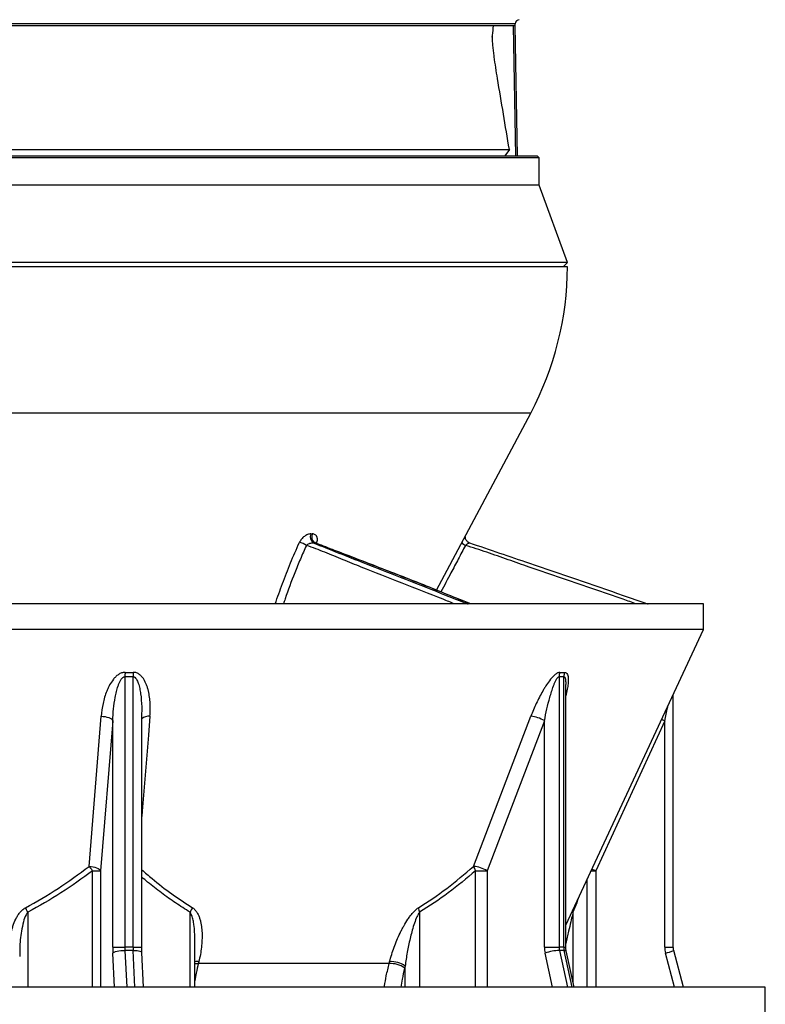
# Model space of a CAD drawing. Header units: millimetres. Extents: x 4080 to 7675, y 754 to 11989.
# Tile 3 of 6: x 5894 to 7675, y 2509 to 4859. Entities that reach past the tile are written whole.
import ezdxf

# ---------------------------------------------------------------- set-up
doc = ezdxf.new("R2010")
doc.units = ezdxf.units.MM
doc.header["$LTSCALE"] = 5

msp = doc.modelspace()

# ---------------------------------------------------------------- linework, layer by layer
at = {"color": 8, "linetype": 'Continuous', "lineweight": 25}
for p, q in [((7077.2, 4849.5), (4677, 4849.5)), ((7023, 4811.8), (7022.8, 4821.9)), ((7114.3, 3920.1), (4639.9, 3920.1)), ((6598.3, 3610.3), (6601, 3609.6)), ((6067.9, 2549.6), (6067.9, 2827.4)), ((6087.1, 2827.4), (6087.1, 2549.6)), ((6982.4, 2549.6), (6982.4, 2827.4)), ((7010.2, 2827.4), (7010.2, 2549.6)), ((7258.6, 2827.4), (7269.6, 2827.4)), ((7269.6, 2827.4), (7269.6, 2549.6)), ((7249.5, 2549.6), (7249.5, 2807.9)), ((5913.3, 2728.4), (5913.3, 2549.6)), ((6300.7, 2549.6), (6300.7, 2728.4)), ((6848.9, 2728.4), (6848.9, 2549.6)), ((7215.2, 2728.4), (7215.2, 2561.9)), ((6145.3, 2637.2), (6149.4, 2549.6)), ((6164.8, 2645), (6185.5, 2645)), ((6169, 2549.6), (6165, 2637.2)), ((7182.9, 2637.2), (7202.1, 2549.6)), ((7193.5, 2645), (7198, 2645)), ((7213.6, 2549.6), (7194.3, 2637.2)), ((7434.3, 2645), (7454.9, 2645)), ((6120.2, 2549.6), (6116.5, 2630.7)), ((7166.5, 2549.6), (7148.7, 2630.7)), ((7457.5, 2549.6), (7436.1, 2630.7)), ((6814.4, 2549.6), (6814.4, 2599.8))]:
    msp.add_line(p, q, dxfattribs=at)
at = {"color": 7, "linetype": 'Continuous', "lineweight": 25}
for p, q in [((7025.8, 4844.4), (4728.4, 4844.4)), ((7058.9, 4844.4), (7025.8, 4844.4)), ((7073.3, 4844.4), (7058.9, 4844.4)), ((7078.6, 4534.4), (7073.3, 4844.4)), ((7077.1, 4844.4), (7073.3, 4844.4)), ((7077.1, 4844.4), (7077.2, 4849.5)), ((7082.5, 4534.4), (7077.1, 4844.4)), ((4690.8, 4549.2), (7063.4, 4549.2)), ((7063.4, 4549.2), (7052.8, 4534.4)), ((7134.6, 4529.4), (4619.6, 4529.4)), ((4624.6, 4534.4), (7129.6, 4534.4)), ((7134.6, 4529.4), (7129.6, 4534.4)), ((7134.6, 4464.4), (7134.6, 4529.4)), ((7134.6, 4464.4), (4619.6, 4464.4)), ((7202.1, 4279.4), (7134.6, 4464.4)), ((7202.1, 4279.4), (4590.4, 4279.4)), ((7192.1, 4269.4), (7202.1, 4279.4)), ((7202.1, 4269.4), (4552.1, 4269.4)), ((6889.6, 3497.4), (7114.3, 3920.1)), ((6589.1, 3631.6), (6592.7, 3631.6)), ((6598.3, 3610.3), (6594.7, 3610.3)), ((6951.6, 3614.5), (6949.9, 3611.3)), ((7527.1, 3464.4), (4227.1, 3464.4)), ((7527.1, 3403.2), (7527.1, 3464.4)), ((7527.1, 3403.2), (4227.1, 3403.2)), ((7198, 2697.5), (7527.1, 3403.2)), ((6145.1, 3290.5), (6145.1, 2645)), ((6164.8, 2645), (6164.8, 3290.5)), ((7182, 3290.5), (7182, 2645)), ((7193.5, 2645), (7193.5, 3290.5)), ((7198, 2645), (7198, 3271.8)), ((7454.9, 2645), (7454.9, 3248.4)), ((6185.5, 2645), (6185.5, 3204)), ((6059.5, 2837.9), (6088.4, 3196.3)), ((6116.1, 3185.7), (6087.1, 2827.4)), ((6116.1, 2645), (6116.1, 3185.7)), ((6977.9, 2837.9), (7114.8, 3196.3)), ((7147.2, 3185.7), (7010.2, 2827.4)), ((7147.2, 2645), (7147.2, 3185.7)), ((7434.3, 3185.7), (7269.6, 2827.4)), ((7434.3, 2645), (7434.3, 3185.7)), ((6067.9, 2827.4), (6087.1, 2827.4)), ((6982.4, 2827.4), (7010.2, 2827.4)), ((6312.3, 2549.6), (6312.3, 2659.4)), ((6116.1, 2645), (6145.1, 2645)), ((6164.8, 2645), (6145.1, 2645)), ((6165, 2637.2), (6145.3, 2637.2)), ((7147.2, 2645), (7182, 2645)), ((7193.5, 2645), (7182, 2645)), ((7194.3, 2637.2), (7182.9, 2637.2)), ((7218, 2549.6), (7199, 2636.1)), ((7479, 2549.6), (7455.9, 2637.1)), ((6189.6, 2549.6), (6185.8, 2631.9)), ((6321.6, 2610.3), (6320.4, 2605.7)), ((6776.2, 2605.7), (6777.4, 2610.3)), ((6776.2, 2605.7), (6320.4, 2605.7)), ((6814.4, 2599.8), (6813.2, 2595.2)), ((7674.6, 2549.6), (4079.6, 2549.6)), ((7674.6, 2349.6), (7674.6, 2549.6))]:
    msp.add_line(p, q, dxfattribs=at)
at = {"color": 7, "linetype": 'Continuous', "lineweight": 25, "flags": 128}
for points in [[(6088.4, 3196.3), (6093.2, 3196), (6097.9, 3195.4), (6102.4, 3194.4), (6106.5, 3193), (6110, 3191.5), (6112.9, 3189.7), (6114.9, 3187.7), (6116.1, 3185.7)], [(6059.5, 2837.9), (6064.3, 2837.7), (6069, 2837), (6073.4, 2836), (6077.5, 2834.7), (6081, 2833.1), (6083.8, 2831.3), (6085.9, 2829.4), (6087.1, 2827.4)], [(6116.5, 2630.7), (6117.8, 2632), (6119.9, 2633.2), (6122.9, 2634.3), (6126.6, 2635.3), (6130.9, 2636.1), (6135.5, 2636.7), (6140.4, 2637.1), (6145.3, 2637.2)]]:
    msp.add_lwpolyline(points, dxfattribs=at)
at = {"color": 8, "linetype": 'Continuous', "lineweight": 25, "flags": 128}
for points in [[(6204.9, 3196.3), (6201.2, 3151), (6186.5, 2969.7), (6185.5, 2956.9)], [(7427.3, 3189.1), (7430.1, 3187.7), (7434.3, 3185.7)], [(6165, 2637.2), (6169.7, 2637.1), (6174.1, 2636.7), (6177.9, 2636.1), (6181.2, 2635.3), (6183.6, 2634.3), (6185.1, 2633.2), (6185.7, 2632), (6185.8, 2631.9)], [(7194.3, 2637.2), (7196.7, 2637.1), (7198.3, 2636.7), (7199, 2636.1), (7199, 2636.1)], [(6312.3, 2605.7), (6315.6, 2605.9), (6320.4, 2605.7)]]:
    msp.add_lwpolyline(points, dxfattribs=at)
at = {"color": 7, "linetype": 'Continuous', "lineweight": 25}
for centre, radius, start, end in [((7087.2, 4849.3), 10, 91, 179), ((6452.1, 4272.2), 750, 332, 359.7863), ((6605.8, 3624.6), 18.1, 157.2896, 232.0851), ((6609.3, 3624.6), 18, 157.2192, 232.295), ((6551.4, 3563.2), 49.2, 56.3334, 77.5041), ((6973.1, 3624.5), 15, 226.4265, 251.4803), ((6277.7, 3289), 132.6, 174.766, 179.3378), ((6297, 3292.5), 132.2, 176.2483, 180.8294), ((7211.8, 3290.4), 29.8, 158.8931, 179.679), ((7223.1, 3290.8), 29.6, 159.6775, 180.5739), ((7106.2, 3114.9), 81.9, 59.925, 83.9442), ((5957.3, 2748.2), 136, 35.6155, 41.302), ((6969.1, 2756.4), 82, 59.9387, 83.8657), ((7011, 2845.9), 34.1, 193.6165, 213.0491), ((5802.7, 2673.3), 123.6, 26.4676, 32.086), ((6347.9, 2707.9), 51.5, 142.9048, 156.5545), ((6882.8, 2743.5), 37.1, 187.0862, 204.0861), ((6423.5, 2644.9), 307.4, 179.9825, 182.6367), ((6312.8, 2644.9), 167.7, 179.9825, 182.6367), ((6332.5, 2644.9), 167.7, 179.9825, 182.6367), ((7213.7, 2644.9), 66.5, 179.9726, 192.3377), ((7190.2, 2505.2), 132.2, 93.1893, 108.2864), ((7218.3, 2644.9), 36.3, 179.9726, 192.3377), ((7229.7, 2644.9), 36.3, 179.9726, 192.3377), ((7490.1, 2645), 55.8, 179.997, 194.7776), ((6781.5, 2554.7), 55.7, 53.8713, 94.2696), ((6780.4, 2550.1), 55.7, 53.8685, 94.2771)]:
    msp.add_arc(centre, radius, start, end, dxfattribs=at)
at = {"color": 8, "linetype": 'Continuous', "lineweight": 25}
for centre, radius, start, end in [((6970.3, 3628.3), 26.9, 220.4441, 243.7185), ((6202.1, 3172.2), 24.3, 83.4522, 133.4951), ((7381.6, 3065), 262.7, 242.5754, 244.7495), ((7234.8, 2730.6), 19.7, 165.5274, 186.4902), ((7416.9, 2724.4), 95.6, 281.5747, 294.0824), ((6317.6, 2574.8), 35.8, 83.5665, 98.5066)]:
    msp.add_arc(centre, radius, start, end, dxfattribs=at)
at = {"color": 7, "linetype": 'Continuous', "lineweight": 25}
for points in [[(7022.8, 4821.9), (7023.8, 4829.6), (7024.8, 4837.1), (7025.8, 4844.4)], [(7063.4, 4549.2), (7053.9, 4605.7), (7044.4, 4662.3), (7035, 4718.8)], [(6145.6, 3301.1), (6152.1, 3301), (6158.6, 3301), (6165.1, 3301.1)], [(7184, 3301.1), (7187.8, 3301), (7191.6, 3301), (7195.3, 3301.1)], [(6164.8, 3290.5), (6158.2, 3290.5), (6151.7, 3290.5), (6145.1, 3290.5)], [(7193.5, 3290.5), (7189.7, 3290.5), (7185.8, 3290.5), (7182, 3290.5)]]:
    msp.add_open_spline(points, degree=3, dxfattribs=at)
for points, knots in [([(7035, 4718.8), (7033.5, 4727.5), (7032.1, 4736.2), (7029.5, 4753.6), (7028.3, 4762.3), (7026.6, 4775.3), (7026.1, 4779.7), (7025, 4788.4), (7024.6, 4792.7), (7023.7, 4801.3), (7023.3, 4805.6), (7022.9, 4811.9), (7022.8, 4814), (7022.7, 4817.1), (7022.6, 4818.2), (7022.7, 4820.1), (7022.7, 4821.1), (7022.8, 4821.9)], [0, 0, 0, 0, 0.25, 0.25, 0.5, 0.5, 0.625, 0.625, 0.75, 0.75, 0.875, 0.875, 0.9375, 0.9375, 0.96875, 0.96875, 1, 1, 1, 1]), ([(6589.1, 3631.6), (6587.9, 3631.6), (6586.7, 3631.4), (6584.1, 3630.9), (6582.9, 3630.5), (6580.3, 3629.5), (6578.9, 3628.9), (6576.4, 3627.5), (6575.1, 3626.6), (6572.6, 3624.8), (6571.4, 3623.8), (6569.2, 3621.6), (6568.1, 3620.4), (6566.1, 3618), (6565.1, 3616.7), (6563.5, 3614), (6562.7, 3612.7), (6562.1, 3611.3)], [0, 0, 0, 0, 0.125, 0.125, 0.25, 0.25, 0.375, 0.375, 0.5, 0.5, 0.625, 0.625, 0.75, 0.75, 0.875, 0.875, 1, 1, 1, 1]), ([(6602.2, 3607.4), (6602.9, 3608.9), (6603.4, 3610.4), (6604.3, 3613.5), (6604.6, 3615), (6604.9, 3617.9), (6604.9, 3619.3), (6604.7, 3621.3), (6604.6, 3622), (6604.3, 3623.2), (6603.9, 3624.4), (6603.4, 3625.5), (6602.8, 3626.5), (6602.5, 3627), (6601.4, 3628.3), (6600.5, 3629.1), (6598.6, 3630.3), (6597.5, 3630.8), (6595.2, 3631.4), (6594, 3631.6), (6592.7, 3631.6)], [0, 0, 0, 0, 0.125, 0.125, 0.25, 0.25, 0.375, 0.375, 0.4375, 0.4375, 0.5, 0.5625, 0.5625, 0.625, 0.625, 0.75, 0.75, 0.875, 0.875, 1, 1, 1, 1]), ([(6962.9, 3613.7), (6962.5, 3614.1), (6961, 3615.3), (6959.5, 3618), (6958.4, 3621.3), (6958.1, 3624.1), (6958.2, 3626), (6958.3, 3626.7), (6958.3, 3626.7)], [0, 0, 0, 0, 0.119229, 0.387286, 0.619865, 0.821783, 0.988298, 1, 1, 1, 1]), ([(6578.7, 3604.2), (6579.7, 3605.2), (6580.8, 3606.1), (6583.3, 3607.7), (6584.7, 3608.4), (6586.8, 3609.2), (6587.5, 3609.4), (6589, 3609.8), (6589.7, 3610), (6591.2, 3610.2), (6591.9, 3610.3), (6593.3, 3610.4), (6594, 3610.4), (6594.7, 3610.3)], [0, 0, 0, 0, 0.25, 0.25, 0.5, 0.5, 0.625, 0.625, 0.75, 0.75, 0.875, 0.875, 1, 1, 1, 1]), ([(6601, 3609.7), (6600.8, 3609.8), (6600.2, 3610), (6599.1, 3611.1), (6598.8, 3612.1), (6598.8, 3611.9), (6598.8, 3611.8)], [0, 0, 0, 0, 0.198033, 0.608198, 0.942665, 1, 1, 1, 1]), ([(6971.1, 3464.4), (6949.7, 3473.1), (6910.3, 3489.2), (6852.2, 3512.5), (6796, 3534.5), (6727.2, 3561.1), (6662.7, 3585.8), (6616.9, 3603.5), (6602, 3609.3), (6601, 3609.6)], [0, 0, 0, 0, 0.17751, 0.328367, 0.476831, 0.631607, 0.879412, 0.992388, 1, 1, 1, 1]), ([(6958.4, 3604.2), (6959.5, 3605.2), (6960.6, 3606.1), (6962.6, 3607.7), (6963.6, 3608.4), (6964.9, 3609.2), (6965.3, 3609.4), (6966.1, 3609.8), (6966.5, 3610), (6967.1, 3610.2), (6967.4, 3610.3), (6967.9, 3610.4), (6968.2, 3610.4), (6968.3, 3610.3)], [0, 0, 0, 0, 0.25, 0.25, 0.5, 0.5, 0.625, 0.625, 0.75, 0.75, 0.875, 0.875, 1, 1, 1, 1]), ([(6968.3, 3610.3), (7016, 3594.1), (7138.7, 3552.4), (7279.3, 3504.2), (7373.8, 3471.6), (7393.5, 3464.8), (7394.6, 3464.4)], [0, 0, 0, 0, 0.3337037, 0.8603362, 0.9920028, 1, 1, 1, 1]), ([(6145.6, 3301.1), (6144.2, 3301.1), (6142.8, 3301), (6140, 3300.5), (6138.6, 3300.2), (6135.9, 3299.2), (6134.6, 3298.7), (6132, 3297.4), (6130.8, 3296.6), (6127.3, 3294.3), (6125.1, 3292.5), (6122.2, 3289.6), (6121.2, 3288.6), (6119.4, 3286.6), (6118.5, 3285.5), (6114.2, 3280.1), (6111.3, 3275.6), (6107.5, 3268.6), (6106.3, 3266.2), (6104, 3261.4), (6103, 3259), (6100, 3251.6), (6098.3, 3246.7), (6095.3, 3236.8), (6094, 3231.7), (6090.7, 3216.7), (6089.3, 3206.5), (6088.4, 3196.3)], [0, 0, 0, 0, 0.03125, 0.03125, 0.0625, 0.0625, 0.09375, 0.09375, 0.125, 0.125, 0.1875, 0.1875, 0.21875, 0.21875, 0.25, 0.25, 0.375, 0.375, 0.4375, 0.4375, 0.5, 0.5, 0.625, 0.625, 0.75, 0.75, 1, 1, 1, 1]), ([(6204.9, 3196.3), (6205.3, 3201.4), (6205.6, 3206.5), (6205.7, 3216.7), (6205.6, 3221.7), (6205.1, 3231.8), (6204.6, 3236.8), (6203.3, 3246.7), (6202.4, 3251.7), (6200.7, 3259), (6200, 3261.5), (6198.6, 3266.3), (6197.7, 3268.7), (6195.1, 3275.7), (6192.9, 3280.2), (6188.9, 3286.6), (6187.4, 3288.7), (6184, 3292.5), (6182.2, 3294.3), (6178, 3297.5), (6175.7, 3298.8), (6171.9, 3300.2), (6170.6, 3300.5), (6167.9, 3301), (6166.5, 3301.1), (6165.1, 3301.1)], [0, 0, 0, 0, 0.125, 0.125, 0.25, 0.25, 0.375, 0.375, 0.5, 0.5, 0.5625, 0.5625, 0.625, 0.625, 0.75, 0.75, 0.8125, 0.8125, 0.875, 0.875, 0.9375, 0.9375, 0.96875, 0.96875, 1, 1, 1, 1]), ([(7184, 3301.1), (7183.2, 3301.1), (7182.3, 3301), (7180.5, 3300.5), (7179.5, 3300.2), (7177.6, 3299.2), (7176.7, 3298.7), (7174.7, 3297.4), (7173.7, 3296.6), (7170.9, 3294.3), (7169, 3292.5), (7166.3, 3289.6), (7165.4, 3288.6), (7163.6, 3286.6), (7162.7, 3285.5), (7158.3, 3280.1), (7155.1, 3275.6), (7150.4, 3268.6), (7148.9, 3266.2), (7146, 3261.4), (7144.5, 3259), (7140.3, 3251.6), (7137.6, 3246.7), (7132.5, 3236.8), (7130, 3231.7), (7123, 3216.7), (7118.7, 3206.5), (7114.8, 3196.3)], [0, 0, 0, 0, 0.03125, 0.03125, 0.0625, 0.0625, 0.09375, 0.09375, 0.125, 0.125, 0.1875, 0.1875, 0.21875, 0.21875, 0.25, 0.25, 0.375, 0.375, 0.4375, 0.4375, 0.5, 0.5, 0.625, 0.625, 0.75, 0.75, 1, 1, 1, 1]), ([(6116.1, 3185.7), (6116.5, 3195), (6117.2, 3204.3), (6119.1, 3222.9), (6120.4, 3232.1), (6122.9, 3245.9), (6123.9, 3250.5), (6126.1, 3259.6), (6127.4, 3264.1), (6129.7, 3270.8), (6130.5, 3273), (6132.4, 3277.4), (6133.4, 3279.5), (6135.2, 3282.6), (6135.8, 3283.6), (6137.2, 3285.6), (6137.9, 3286.5), (6139.6, 3288.2), (6140.5, 3289), (6142.1, 3289.9), (6142.7, 3290.2), (6143.9, 3290.5), (6144.5, 3290.6), (6145.1, 3290.5)], [0, 0, 0, 0, 0.25, 0.25, 0.5, 0.5, 0.625, 0.625, 0.75, 0.75, 0.8125, 0.8125, 0.875, 0.875, 0.90625, 0.90625, 0.9375, 0.9375, 0.96875, 0.96875, 0.984375, 0.984375, 1, 1, 1, 1]), ([(7147.2, 3185.7), (7149, 3195), (7150.9, 3204.3), (7155.2, 3222.9), (7157.5, 3232.1), (7161.3, 3245.9), (7162.7, 3250.5), (7165.6, 3259.6), (7167.1, 3264.1), (7169.6, 3270.8), (7170.4, 3273), (7172.3, 3277.4), (7173.3, 3279.5), (7174.8, 3282.6), (7175.4, 3283.6), (7176.5, 3285.6), (7177.1, 3286.5), (7178.4, 3288.2), (7179.1, 3289), (7180.2, 3289.9), (7180.5, 3290.2), (7181.3, 3290.5), (7181.7, 3290.6), (7182, 3290.5)], [0, 0, 0, 0, 0.25, 0.25, 0.5, 0.5, 0.625, 0.625, 0.75, 0.75, 0.8125, 0.8125, 0.875, 0.875, 0.90625, 0.90625, 0.9375, 0.9375, 0.96875, 0.96875, 0.984375, 0.984375, 1, 1, 1, 1]), ([(5907.4, 2738.9), (5934.1, 2753.2), (5960.1, 2768.7), (6010.8, 2801.9), (6035.4, 2819.5), (6059.5, 2837.9)], [0, 0, 0, 0, 0.5, 0.5, 1, 1, 1, 1]), ([(6067.9, 2827.4), (6043.3, 2808.9), (6018.3, 2791.2), (5966.8, 2758.1), (5940.5, 2742.6), (5913.3, 2728.4)], [0, 0, 0, 0, 0.5, 0.5, 1, 1, 1, 1]), ([(6846, 2738.9), (6869.1, 2753.2), (6891.7, 2768.7), (6935.6, 2801.9), (6957, 2819.5), (6977.9, 2837.9)], [0, 0, 0, 0, 0.5, 0.5, 1, 1, 1, 1]), ([(6982.4, 2827.4), (6961.2, 2808.9), (6939.6, 2791.2), (6895.2, 2758.1), (6872.4, 2742.6), (6848.9, 2728.4)], [0, 0, 0, 0, 0.5, 0.5, 1, 1, 1, 1]), ([(5870.1, 2610.3), (5868.9, 2621.8), (5868.6, 2633.3), (5869.4, 2650.3), (5869.9, 2656), (5871.3, 2667.3), (5872.3, 2673), (5874, 2681.4), (5874.7, 2684.2), (5876.2, 2689.8), (5877, 2692.6), (5879.7, 2700.9), (5881.8, 2706.4), (5885.7, 2714.3), (5887.1, 2717), (5890.2, 2722), (5891.8, 2724.5), (5894.6, 2728), (5895.6, 2729.2), (5897.6, 2731.4), (5898.7, 2732.5), (5902.1, 2735.6), (5904.6, 2737.4), (5907.4, 2738.9)], [0, 0, 0, 0, 0.25, 0.25, 0.375, 0.375, 0.5, 0.5, 0.5625, 0.5625, 0.625, 0.625, 0.75, 0.75, 0.8125, 0.8125, 0.875, 0.875, 0.90625, 0.90625, 0.9375, 0.9375, 1, 1, 1, 1]), ([(6306.9, 2738.9), (6309.3, 2737.4), (6311.3, 2735.6), (6314.1, 2732.6), (6314.9, 2731.5), (6316.5, 2729.3), (6317.2, 2728.1), (6319.3, 2724.6), (6320.5, 2722.1), (6322.6, 2717.1), (6323.5, 2714.5), (6325, 2709.2), (6325.7, 2706.5), (6326.9, 2701.1), (6327.4, 2698.4), (6328.6, 2690.1), (6329.1, 2684.5), (6329.5, 2673.3), (6329.5, 2667.7), (6329, 2656.3), (6328.6, 2650.5), (6326.6, 2633.3), (6324.5, 2621.8), (6321.6, 2610.3)], [0, 0, 0, 0, 0.0625, 0.0625, 0.09375, 0.09375, 0.125, 0.125, 0.1875, 0.1875, 0.25, 0.25, 0.3125, 0.3125, 0.375, 0.375, 0.5, 0.5, 0.625, 0.625, 0.75, 0.75, 1, 1, 1, 1]), ([(6777.4, 2610.3), (6780.4, 2621.8), (6783.9, 2633.3), (6790.1, 2650.3), (6792.3, 2656), (6797.1, 2667.3), (6799.6, 2673), (6803.6, 2681.4), (6805, 2684.2), (6807.9, 2689.8), (6809.4, 2692.6), (6814.1, 2700.9), (6817.4, 2706.4), (6822.7, 2714.3), (6824.6, 2717), (6828.4, 2722), (6830.4, 2724.5), (6833.5, 2728), (6834.5, 2729.2), (6836.7, 2731.4), (6837.8, 2732.5), (6841.2, 2735.6), (6843.6, 2737.4), (6846, 2738.9)], [0, 0, 0, 0, 0.25, 0.25, 0.375, 0.375, 0.5, 0.5, 0.5625, 0.5625, 0.625, 0.625, 0.75, 0.75, 0.8125, 0.8125, 0.875, 0.875, 0.90625, 0.90625, 0.9375, 0.9375, 1, 1, 1, 1]), ([(6848.9, 2728.4), (6848.1, 2727.3), (6847.3, 2726.2), (6845.9, 2723.9), (6845.2, 2722.7), (6843.3, 2719), (6842.1, 2716.4), (6838.9, 2708.7), (6837, 2703.3), (6833.5, 2692.6), (6831.9, 2687.2), (6828.9, 2676.3), (6827.6, 2670.9), (6823.7, 2654.5), (6821.5, 2643.6), (6817.5, 2621.7), (6815.8, 2610.7), (6814.4, 2599.8)], [0, 0, 0, 0, 0.03125, 0.03125, 0.0625, 0.0625, 0.125, 0.125, 0.25, 0.25, 0.375, 0.375, 0.5, 0.5, 0.75, 0.75, 1, 1, 1, 1]), ([(6185.8, 2631.9), (6185.7, 2633.3), (6185.5, 2637.6), (6185.5, 2642), (6185.5, 2645)], [0, 0, 0, 0, 0.3392285, 1, 1, 1, 1]), ([(7199, 2636.1), (7198.8, 2637.1), (7198.2, 2639.9), (7198.1, 2643), (7198, 2645)], [0, 0, 0, 0, 0.3393042, 1, 1, 1, 1]), ([(7455.9, 2637.1), (7455.7, 2638), (7455.1, 2640.5), (7455, 2643.2), (7454.9, 2645)], [0, 0, 0, 0, 0.339517, 1, 1, 1, 1])]:
    msp.add_open_spline(points, degree=3, knots=knots, dxfattribs=at)
at = {"color": 8, "linetype": 'Continuous', "lineweight": 25}
for points, knots in [([(6504.1, 3464.4), (6509.8, 3480.6), (6521.3, 3513.2), (6540.1, 3562.2), (6554.7, 3594.9), (6562.1, 3611.3)], [0, 0, 0, 0, 0.329211, 0.664679, 1, 1, 1, 1]), ([(6578.7, 3604.2), (6573.8, 3593.3), (6564, 3571.5), (6546.6, 3529.1), (6533.5, 3493.3), (6525, 3468.5), (6523.6, 3464.4)], [0, 0, 0, 0, 0.234984, 0.470422, 0.91277, 1, 1, 1, 1]), ([(6932.9, 3464.4), (6923.6, 3468.1), (6848.9, 3497.5), (6759.8, 3532.1), (6666, 3569.9), (6623.1, 3588), (6593.5, 3598.8), (6578.7, 3604.2)], [0, 0, 0, 0, 0.078431, 0.627769, 0.751856, 0.875961, 1, 1, 1, 1]), ([(6594.7, 3610.3), (6635.6, 3594.1), (6740.8, 3552.4), (6864, 3504.2), (6946.3, 3471.6), (6963.9, 3464.8), (6964.9, 3464.4)], [0, 0, 0, 0, 0.333704, 0.860336, 0.992003, 1, 1, 1, 1]), ([(6970, 3464.4), (6952.3, 3471.7), (6900.6, 3492.9), (6812.7, 3527.8), (6723.6, 3562.1), (6652.6, 3589.4), (6616.6, 3603.2), (6598.7, 3610.1), (6598.3, 3610.3)], [0, 0, 0, 0, 0.147184, 0.43046, 0.713708, 0.855336, 0.996958, 1, 1, 1, 1]), ([(6958.4, 3604.2), (6952.8, 3593.3), (6941.4, 3571.5), (6921.6, 3534.6), (6907.9, 3508.4), (6900, 3493.3)], [0, 0, 0, 0, 0.295814, 0.5922, 1, 1, 1, 1]), ([(7367, 3464.4), (7356.4, 3468.1), (7271.2, 3497.5), (7168.8, 3532.1), (7060.3, 3569.9), (7009.4, 3588), (6975.4, 3598.8), (6958.4, 3604.2)], [0, 0, 0, 0, 0.0784306, 0.6277689, 0.7518562, 0.8759614, 1, 1, 1, 1]), ([(7195.3, 3301.1), (7196.7, 3300.9), (7199.8, 3300.4), (7203.1, 3295), (7204.5, 3285.8), (7203.8, 3273.5), (7201.9, 3260.1), (7199.4, 3250.5), (7198, 3245.4)], [0, 0, 0, 0, 0.096376, 0.215236, 0.405852, 0.595557, 0.785771, 1, 1, 1, 1]), ([(6164.8, 3290.5), (6165.6, 3290.5), (6166.9, 3290.3), (6169.8, 3288.7), (6173.9, 3283.8), (6177.6, 3274.5), (6180.7, 3262.6), (6183.7, 3244.1), (6185.4, 3224.5), (6185.3, 3209.1), (6185.2, 3204.1)], [0, 0, 0, 0, 0.0250677, 0.0428127, 0.1061687, 0.2289439, 0.366421, 0.5051902, 0.8391038, 1, 1, 1, 1]), ([(7193.5, 3290.5), (7193.9, 3290.5), (7194.7, 3290.3), (7196.1, 3288.7), (7197.6, 3283.8), (7198.1, 3277.6), (7198, 3273.1), (7197.9, 3272.1)], [0, 0, 0, 0, 0.096452, 0.164728, 0.408499, 0.880894, 1, 1, 1, 1]), ([(7434.3, 3185.7), (7436.6, 3196), (7439.4, 3207.9), (7441.8, 3219.6), (7442.2, 3221.1)], [0, 0, 0, 0, 0.871718, 1, 1, 1, 1]), ([(6185.5, 2829.7), (6193.6, 2822.6), (6216.9, 2802.4), (6257.1, 2771.3), (6290.3, 2749.7), (6306.9, 2738.9)], [0, 0, 0, 0, 0.209917, 0.604233, 1, 1, 1, 1]), ([(6300.7, 2728.4), (6289.2, 2735.6), (6266, 2750.1), (6232.3, 2774.4), (6205.5, 2795), (6190.1, 2808.1), (6185.5, 2812)], [0, 0, 0, 0, 0.290312, 0.580642, 0.872956, 1, 1, 1, 1]), ([(7228.7, 2763.3), (7227.2, 2759), (7222.8, 2746.6), (7218.2, 2735.6), (7215.2, 2728.4)], [0, 0, 0, 0, 0.343292, 1, 1, 1, 1]), ([(5913.3, 2728.4), (5911.8, 2726.3), (5906.8, 2719.6), (5902.1, 2703.9), (5896.6, 2677.2), (5893.8, 2649.2), (5894.1, 2628.9), (5894.2, 2622.5)], [0, 0, 0, 0, 0.068909, 0.228886, 0.440953, 0.822892, 1, 1, 1, 1]), ([(6312.1, 2659.9), (6312.2, 2662.8), (6312.4, 2674.6), (6311.2, 2690.3), (6308.8, 2706.7), (6306.6, 2716.1), (6304, 2723.4), (6301.8, 2726.7), (6300.7, 2728.4)], [0, 0, 0, 0, 0.1195493, 0.4994527, 0.663211, 0.8281299, 0.9130825, 1, 1, 1, 1]), ([(7215.2, 2728.4), (7214.8, 2726.3), (7213.3, 2719.6), (7209.7, 2703.9), (7204.4, 2681.1), (7200.3, 2663.6), (7198, 2653.8)], [0, 0, 0, 0, 0.096719, 0.321261, 0.618916, 1, 1, 1, 1]), ([(6320.4, 2605.7), (6318.7, 2598.3), (6315.5, 2585), (6313.3, 2571.1), (6312.3, 2564.9)], [0, 0, 0, 0, 0.559437, 1, 1, 1, 1]), ([(6765.1, 2549.6), (6765.2, 2550.5), (6766.3, 2559.6), (6769.7, 2578.6), (6773.9, 2596), (6776.2, 2605.7)], [0, 0, 0, 0, 0.046789, 0.468716, 1, 1, 1, 1]), ([(6813.2, 2595.2), (6811.1, 2586.3), (6807.5, 2571.5), (6805.2, 2555.8), (6804.2, 2549.6)], [0, 0, 0, 0, 0.59785, 1, 1, 1, 1])]:
    msp.add_open_spline(points, degree=3, knots=knots, dxfattribs=at)

doc.saveas('drawing.dxf')
